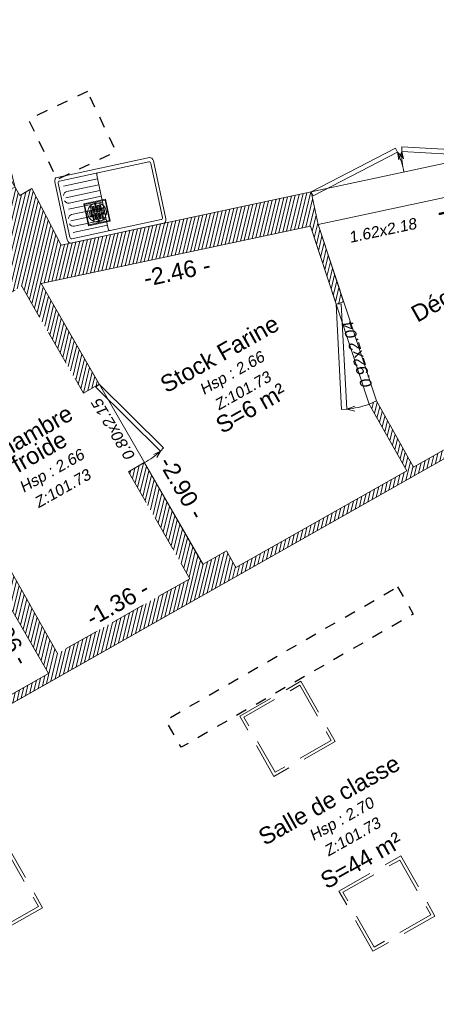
# Model space of a CAD drawing. Header units: metres. Extents: x 1525441.7 to 1525497.6, y 4222356 to 4222411.9.
# Tile 9 of 15: x 1525479.2 to 1525482.9, y 4222375.2 to 4222384. Entities that reach past the tile are written whole.
import ezdxf
from ezdxf.enums import TextEntityAlignment as Align

# ---------------------------------------------------------------- set-up
doc = ezdxf.new("R2010")
doc.units = ezdxf.units.M
doc.header["$LTSCALE"] = 0.1
doc.header["$PDMODE"] = 3
doc.header["$PDSIZE"] = 0.2
doc.linetypes.add('CACHE', pattern=[9.525, 6.35, -3.175])
doc.linetypes.add('CACHE2', pattern=[4.7625, 3.175, -1.5875])
doc.layers.get('0').update_dxf_attribs({"lineweight": 9})
doc.layers.get('Defpoints').update_dxf_attribs({"lineweight": 9})
doc.layers.add('0_Contours', color=3, linetype='Continuous', lineweight=9, plot=False)
for name, color, linetype, lineweight in [('0_Cotation', 142, 'CACHE2', 9), ('0_cotation surfaces', 152, 'Continuous', 9), ('_Hauteur allège', 153, 'Continuous', 9), ('_Mobilier', 251, 'Continuous', 9), ('Mur', 7, 'Continuous', 9), ('Mur-hachures', 254, 'Continuous', 9), ('Porte', 39, 'Continuous', 9), ('Réseau_Eclairage_Ligne', 242, 'CACHE2', 9), ('Réseau_EU_Symbole', 36, 'Continuous', 9), ('Texte-Altitude', 115, 'Continuous', 9), ('Texte-hauteur', 112, 'CACHE', 9), ('Texte-Pièce', 166, 'Continuous', 9)]:
    doc.layers.add(name, color=color, linetype=linetype, lineweight=lineweight)
doc.layers.add('Réseau_Ventillation_clim_Symbole', color=143, linetype='Continuous')
doc.styles.add('ARIAL', font='arial.ttf')
doc.styles.get("Standard").update_dxf_attribs({"font": 'arial.ttf'})
doc.dimstyles.new('Cotation', dxfattribs={"dimtxt": 0.18, "dimasz": 0.1, "dimexe": 0.18, "dimexo": 0.2, "dimgap": 0.09, "dimtad": 0, "dimzin": 0, "dimdsep": 46, "dimtxsty": 'ARIAL', "dimblk1": 'OBLIQUE', "dimblk2": 'OBLIQUE', "dimsah": 1, "dimcen": 0.09, "dimse1": 1, "dimse2": 1, "dimsd1": 1, "dimsd2": 1, "dimclrd": 252, "dimaunit": 2, "dimadec": 3, "dimazin": 0, "dimtfac": 1, "dimtix": 1, "dimtofl": 0, "dimtmove": 0, "dimatfit": 3, "dimldrblk": 'OBLIQUE', "dimfxl": 1, "dimtolj": 1, "dimtzin": 0, "dimarcsym": 0})

# ---------------------------------------------------------------- blocks, each defined once
blk = doc.blocks.new('*U36')
at = {"layer": 'Porte', "linetype": 'Continuous', "flags": 128}
for points in [[(-0.012, 0.0439), (0.8939, 0.2917)], [(0.8939, 0.2917), (0.9059, 0.2477)], [(0.9059, 0.2477), (0, 0)], [(0.9059, 0.2477), (0.9036, 0.1716)], [(0.9059, 0.2477), (0.9466, 0.1834)], [(-0.012, 0.0439), (0, 0)]]:
    blk.add_lwpolyline(points, dxfattribs=at)
at = {"layer": 'Porte', "linetype": 'Continuous'}
blk.add_arc((0.1429, 0.0651), 0.7846, 358.45065, 13.45962, dxfattribs=at)
blk = doc.blocks.new('*U37')
at = {"layer": 'Porte', "linetype": 'Continuous', "flags": 128}
for points in [[(-0.012, 0.0439), (0.8939, 0.2917)], [(0.9059, 0.2477), (0, 0)], [(0.8939, 0.2917), (0.9059, 0.2477)], [(0.9059, 0.2477), (0.9036, 0.1716)], [(0.9059, 0.2477), (0.9466, 0.1834)], [(-0.012, 0.0439), (0, 0)]]:
    blk.add_lwpolyline(points, dxfattribs=at)
at = {"layer": 'Porte', "linetype": 'Continuous'}
blk.add_arc((0.1429, 0.0651), 0.7846, 358.45065, 13.45962, dxfattribs=at)
blk = doc.blocks.new('*U38')
at = {"layer": 'Porte', "linetype": 'Continuous', "flags": 128}
for points in [[(-0.012, 0.0439), (0.8939, 0.2917)], [(0.9059, 0.2477), (0, 0)], [(0.8939, 0.2917), (0.9059, 0.2477)], [(0.9059, 0.2477), (0.9036, 0.1716)], [(0.9059, 0.2477), (0.9466, 0.1834)], [(-0.012, 0.0439), (0, 0)]]:
    blk.add_lwpolyline(points, dxfattribs=at)
at = {"layer": 'Porte', "linetype": 'Continuous'}
blk.add_arc((0.1429, 0.0651), 0.7846, 358.45065, 13.45962, dxfattribs=at)
blk = doc.blocks.new('*U39')
at = {"layer": 'Porte', "linetype": 'Continuous', "flags": 128}
for points in [[(-0.012, 0.044), (0.894, 0.292)], [(0.906, 0.248), (0, 0)], [(0.894, 0.292), (0.906, 0.248)], [(0.906, 0.248), (0.904, 0.172)], [(0.906, 0.248), (0.947, 0.183)], [(-0.012, 0.044), (0, 0)]]:
    blk.add_lwpolyline(points, dxfattribs=at)
at = {"layer": 'Porte', "linetype": 'Continuous'}
blk.add_arc((0.143, 0.065), 0.785, 358.4506, 13.4596, dxfattribs=at)
blk = doc.blocks.new('*U6')
at = {"layer": 'Porte', "linetype": 'Continuous', "flags": 128}
for points in [[(-0.012, 0.0439), (0.8939, 0.2917)], [(0.8939, 0.2917), (0.9059, 0.2477)], [(0.9059, 0.2477), (0, 0)], [(0.9059, 0.2477), (0.9036, 0.1716)], [(0.9059, 0.2477), (0.9466, 0.1834)], [(-0.012, 0.0439), (0, 0)]]:
    blk.add_lwpolyline(points, dxfattribs=at)
at = {"layer": 'Porte', "linetype": 'Continuous'}
blk.add_arc((0.1429, 0.0651), 0.7846, 358.45065, 13.45962, dxfattribs=at)
blk = doc.blocks.new('*D65')
at = {"layer": 'Defpoints', "color": 0, "transparency": 16777216}
for p in [(1525487.6246, 4222377.3735), (1525487.6246, 4222377.3735), (1525479.2579, 4222372.6224)]:
    blk.add_point(p, dxfattribs=at)
at = {"layer": '0_Cotation', "color": 0, "transparency": 16777216, "insert": (1525483.3283, 4222375.2086), "char_height": 0.15, "attachment_point": 5, "rotation": 29.59089, "style": 'ARIAL'}
blk.add_mtext('\\A1;-9.62 -', dxfattribs=at)
blk = doc.blocks.new('_OBLIQUE')
at = {"color": 0, "linetype": 'ByBlock'}
blk.add_line((-0.5, -0.5), (0.5, 0.5), dxfattribs=at)
blk = doc.blocks.new('*D66')
at = {"layer": 'Defpoints', "color": 0, "transparency": 16777216}
for p in [(1525476.9706, 4222376.6253), (1525479.2579, 4222372.6224), (1525479.2579, 4222372.6224)]:
    blk.add_point(p, dxfattribs=at)
at = {"layer": '0_Cotation', "color": 0, "transparency": 16777216, "insert": (1525478.288, 4222374.7265), "char_height": 0.15, "attachment_point": 5, "rotation": 299.74507, "style": 'ARIAL'}
blk.add_mtext('\\A1;-4.61 -', dxfattribs=at)
blk = doc.blocks.new('*D68')
at = {"layer": 'Defpoints', "color": 0, "transparency": 16777216}
for p in [(1525478.9289, 4222379.0356), (1525479.464, 4222378.1158), (1525479.464, 4222378.1158)]:
    blk.add_point(p, dxfattribs=at)
at = {"layer": '0_Cotation', "color": 0, "transparency": 16777216, "insert": (1525479.0859, 4222378.4701), "char_height": 0.15, "attachment_point": 5, "rotation": 300.18921, "style": 'ARIAL'}
blk.add_mtext('\\A1;-1.06 -', dxfattribs=at)
blk = doc.blocks.new('*D69')
at = {"layer": 'Defpoints', "color": 0, "transparency": 16777216}
for p in [(1525481.8039, 4222382.1132), (1525481.8039, 4222382.1132), (1525479.3972, 4222381.5995)]:
    blk.add_point(p, dxfattribs=at)
at = {"layer": '0_Cotation', "color": 0, "transparency": 16777216, "insert": (1525480.6117, 4222381.7062), "char_height": 0.15, "attachment_point": 5, "rotation": 12.04828, "style": 'ARIAL'}
blk.add_mtext('\\A1;-2.46 -', dxfattribs=at)
blk = doc.blocks.new('*D70')
at = {"layer": 'Defpoints', "color": 0, "transparency": 16777216}
for p in [(1525479.3972, 4222381.5995), (1525480.8428, 4222379.091), (1525480.844, 4222379.0917)]:
    blk.add_point(p, dxfattribs=at)
at = {"layer": '0_Cotation', "color": 0, "transparency": 16777216, "insert": (1525480.6581, 4222379.7757), "char_height": 0.15, "attachment_point": 5, "rotation": 299.98152, "style": 'ARIAL'}
blk.add_mtext('\\A1;-2.90 -', dxfattribs=at)
blk = doc.blocks.new('*D71')
at = {"layer": 'Defpoints', "color": 0, "transparency": 16777216}
for p in [(1525480.7265, 4222378.963), (1525480.7269, 4222378.9623), (1525479.5444, 4222378.2946)]:
    blk.add_point(p, dxfattribs=at)
at = {"layer": '0_Cotation', "color": 0, "transparency": 16777216, "insert": (1525480.0797, 4222378.7453), "char_height": 0.15, "attachment_point": 5, "rotation": 29.48775, "style": 'ARIAL'}
blk.add_mtext('\\A1;-1.36 -', dxfattribs=at)
blk = doc.blocks.new('*D72')
at = {"layer": 'Defpoints', "color": 0, "transparency": 16777216}
for p in [(1525478.059, 4222380.9155), (1525479.6017, 4222378.1936), (1525479.6017, 4222378.1936)]:
    blk.add_point(p, dxfattribs=at)
at = {"layer": '0_Cotation', "color": 0, "transparency": 16777216, "insert": (1525478.9118, 4222379.7642), "char_height": 0.15, "attachment_point": 5, "rotation": 119.54236, "style": 'ARIAL'}
blk.add_mtext('\\A1;-3.13 -', dxfattribs=at)
blk = doc.blocks.new('Floor+Drain+100x100')
at = {"lineweight": 0}
for p, q in [((0, -100), (0, 0)), ((0, 0), (100, 0)), ((100, 0), (100, -100)), ((97, -3), (3, -3)), ((3, -3), (3, -97)), ((8.9, -41.3), (8.2, -45.6)), ((10.1, -37), (8.9, -41.3)), ((11.6, -32.9), (10.1, -37)), ((13.6, -29), (11.6, -32.9)), ((16, -25.3), (13.6, -29)), ((18.8, -21.9), (16, -25.3)), ((17.5, -35.4), (22.6, -35.4)), ((17.5, -35.4), (17.5, -63.4)), ((21.9, -18.8), (18.8, -21.9)), ((25.3, -16), (21.9, -18.8)), ((22.6, -35.4), (22.6, -63.4)), ((29, -13.6), (25.3, -16)), ((27.1, -19.5), (32.2, -19.5)), ((27.1, -19.5), (27.1, -47.5)), ((32.9, -11.6), (29, -13.6)), ((32.2, -19.5), (32.2, -47.5)), ((37, -10.1), (32.9, -11.6)), ((41.3, -8.9), (37, -10.1)), ((37.3, -19.5), (42.4, -19.5)), ((37.3, -19.5), (37.3, -47.5)), ((45.6, -8.2), (41.3, -8.9)), ((42.4, -19.5), (42.4, -47.5)), ((50, -8), (45.6, -8.2)), ((47.8, -13.2), (47.5, -13.8)), ((47.5, -13.8), (47.5, -14.4)), ((47.5, -14.4), (47.5, -15.1)), ((47.5, -15.1), (47.8, -15.7)), ((47.5, -19.5), (52.5, -19.5)), ((47.5, -19.5), (47.5, -47.5)), ((47.7, -13.8), (47.6, -14.4)), ((47.6, -14.4), (47.7, -15.1)), ((48, -13.3), (47.7, -13.8)), ((47.7, -15.1), (48, -15.6)), ((48.2, -12.6), (47.8, -13.2)), ((47.8, -15.7), (48.2, -16.2)), ((48.3, -12.8), (48, -13.3)), ((48, -15.6), (48.3, -16.1)), ((48.7, -12.2), (48.2, -12.6)), ((48.2, -16.2), (48.7, -16.6)), ((48.8, -12.4), (48.3, -12.8)), ((48.3, -16.1), (48.8, -16.5)), ((49.3, -12), (48.7, -12.2)), ((48.7, -14.1), (49.7, -14.1)), ((48.7, -14.8), (48.7, -14.1)), ((49.7, -14.8), (48.7, -14.8)), ((48.7, -16.6), (49.3, -16.9)), ((49.4, -12.2), (48.8, -12.4)), ((48.8, -16.5), (49.4, -16.7)), ((50, -11.9), (49.3, -12)), ((49.3, -16.9), (50, -17)), ((50, -12.1), (49.4, -12.2)), ((49.4, -16.7), (50, -16.8)), ((49.7, -14.1), (49.7, -13.2)), ((49.7, -13.2), (50.3, -13.2)), ((49.7, -15.7), (49.7, -14.8)), ((50.3, -15.7), (49.7, -15.7)), ((54.4, -8.2), (50, -8)), ((50.7, -12), (50, -11.9)), ((50.6, -12.2), (50, -12.1)), ((50, -16.8), (50.6, -16.7)), ((50, -17), (50.7, -16.9)), ((50.3, -13.2), (50.3, -14.1)), ((50.3, -14.1), (51.3, -14.1)), ((50.3, -14.8), (50.3, -15.7)), ((51.3, -14.8), (50.3, -14.8)), ((51.2, -12.4), (50.6, -12.2)), ((50.6, -16.7), (51.2, -16.5)), ((51.3, -12.2), (50.7, -12)), ((50.7, -16.9), (51.3, -16.6)), ((51.7, -12.8), (51.2, -12.4)), ((51.2, -16.5), (51.7, -16.1)), ((51.8, -12.6), (51.3, -12.2)), ((51.3, -14.1), (51.3, -14.8)), ((51.3, -16.6), (51.8, -16.2)), ((52, -13.3), (51.7, -12.8)), ((51.7, -16.1), (52, -15.6)), ((52.2, -13.2), (51.8, -12.6)), ((51.8, -16.2), (52.2, -15.7)), ((52.3, -13.8), (52, -13.3)), ((52, -15.6), (52.3, -15.1)), ((52.5, -13.8), (52.2, -13.2)), ((52.2, -15.7), (52.5, -15.1)), ((52.4, -14.4), (52.3, -13.8)), ((52.3, -15.1), (52.4, -14.4)), ((52.5, -14.4), (52.5, -13.8)), ((52.5, -15.1), (52.5, -14.4)), ((52.5, -19.5), (52.5, -47.5)), ((58.7, -8.9), (54.4, -8.2)), ((57.6, -19.5), (62.7, -19.5)), ((57.6, -19.5), (57.6, -47.5)), ((63, -10.1), (58.7, -8.9)), ((62.7, -19.5), (62.7, -47.5)), ((67.1, -11.6), (63, -10.1)), ((71, -13.6), (67.1, -11.6)), ((67.8, -19.5), (72.9, -19.5)), ((67.8, -19.5), (67.8, -47.5)), ((74.7, -16), (71, -13.6)), ((72.9, -19.5), (72.9, -47.5)), ((78.1, -18.8), (74.7, -16)), ((81.2, -21.9), (78.1, -18.8)), ((78.5, -35.4), (83.6, -35.4)), ((78.5, -35.4), (78.5, -63.4)), ((84, -25.3), (81.2, -21.9)), ((83.6, -35.4), (83.6, -63.4)), ((86.4, -29), (84, -25.3)), ((88.4, -32.9), (86.4, -29)), ((89.9, -37), (88.4, -32.9)), ((91.1, -41.3), (89.9, -37)), ((91.8, -45.6), (91.1, -41.3)), ((97, -97), (97, -3)), ((8.2, -45.6), (8, -50)), ((8, -50), (8.2, -54.4)), ((8.2, -54.4), (8.9, -58.7)), ((8.9, -58.7), (10.1, -63)), ((10.1, -63), (11.6, -67.1)), ((11.6, -67.1), (13.6, -71)), ((13.6, -71), (16, -74.7)), ((16, -74.7), (18.8, -78.1)), ((17.5, -63.4), (22.6, -63.4)), ((18.8, -78.1), (21.9, -81.2)), ((21.9, -81.2), (25.3, -84)), ((25.3, -84), (29, -86.4)), ((27.1, -47.5), (32.2, -47.5)), ((27.1, -52.5), (32.2, -52.5)), ((27.1, -52.5), (27.1, -80.5)), ((27.1, -80.5), (32.2, -80.5)), ((29, -86.4), (32.9, -88.4)), ((32.2, -52.5), (32.2, -80.5)), ((37.3, -47.5), (42.4, -47.5)), ((37.3, -52.5), (42.4, -52.5)), ((37.3, -52.5), (37.3, -80.5)), ((37.3, -80.5), (42.4, -80.5)), ((42.4, -52.5), (42.4, -80.5)), ((47.5, -47.5), (52.5, -47.5)), ((47.5, -52.5), (52.5, -52.5)), ((47.5, -52.5), (47.5, -80.5)), ((47.5, -80.5), (52.5, -80.5)), ((47.8, -84.3), (47.5, -84.9)), ((47.5, -84.9), (47.5, -85.6)), ((47.5, -85.6), (47.5, -86.2)), ((47.5, -86.2), (47.8, -86.8)), ((47.7, -84.9), (47.6, -85.6)), ((47.7, -84.9), (47.6, -85.6)), ((47.6, -85.6), (47.7, -86.2)), ((47.6, -85.6), (47.7, -86.2)), ((48, -84.4), (47.7, -84.9)), ((47.9, -84.4), (47.7, -84.9)), ((47.7, -86.2), (47.9, -86.8)), ((47.7, -86.2), (48, -86.7)), ((48.2, -83.8), (47.8, -84.3)), ((47.8, -86.8), (48.2, -87.4)), ((48.3, -83.9), (47.9, -84.4)), ((47.9, -86.8), (48.3, -87.3)), ((48.3, -83.9), (48, -84.4)), ((48, -86.7), (48.3, -87.2)), ((48.7, -83.4), (48.2, -83.8)), ((48.2, -87.4), (48.7, -87.8)), ((48.8, -83.5), (48.3, -83.9)), ((48.8, -83.5), (48.3, -83.9)), ((48.3, -87.2), (48.8, -87.6)), ((48.3, -87.3), (48.8, -87.6)), ((49.3, -83.1), (48.7, -83.4)), ((48.7, -85.9), (48.7, -85.2)), ((48.7, -85.2), (49.7, -85.2)), ((49.7, -85.9), (48.7, -85.9)), ((48.7, -87.8), (49.3, -88)), ((49.4, -83.2), (48.8, -83.5)), ((49.4, -83.3), (48.8, -83.5)), ((48.8, -87.6), (49.4, -87.9)), ((48.8, -87.6), (49.4, -87.8)), ((50, -83), (49.3, -83.1)), ((50, -83.2), (49.4, -83.2)), ((50, -83.2), (49.4, -83.3)), ((49.4, -87.8), (50, -87.9)), ((49.4, -87.9), (50, -88)), ((49.7, -85.2), (49.7, -84.3)), ((49.7, -84.3), (50.3, -84.3)), ((49.7, -86.8), (49.7, -85.9)), ((49.7, -86.8), (50.3, -86.8)), ((50.7, -83.1), (50, -83)), ((50.6, -83.2), (50, -83.2)), ((50.6, -83.3), (50, -83.2)), ((50, -87.9), (50.6, -87.8)), ((50, -88), (50.6, -87.9)), ((50.3, -85.2), (50.3, -84.3)), ((50.3, -85.2), (51.3, -85.2)), ((51.3, -85.9), (50.3, -85.9)), ((50.3, -86.8), (50.3, -85.9)), ((51.2, -83.5), (50.6, -83.2)), ((51.2, -83.5), (50.6, -83.3)), ((50.6, -87.8), (51.2, -87.6)), ((50.6, -87.9), (51.2, -87.6)), ((51.3, -83.4), (50.7, -83.1)), ((50.7, -88), (51.3, -87.8)), ((51.7, -83.9), (51.2, -83.5)), ((51.7, -83.9), (51.2, -83.5)), ((51.2, -87.6), (51.7, -87.2)), ((51.2, -87.6), (51.7, -87.3)), ((51.8, -83.8), (51.3, -83.4)), ((51.3, -85.2), (51.3, -85.9)), ((51.3, -87.8), (51.8, -87.4)), ((52, -84.4), (51.7, -83.9)), ((52.1, -84.4), (51.7, -83.9)), ((51.7, -87.2), (52, -86.7)), ((51.7, -87.3), (52.1, -86.8)), ((52.2, -84.3), (51.8, -83.8)), ((51.8, -87.4), (52.2, -86.8)), ((52.3, -84.9), (52, -84.4)), ((52, -86.7), (52.3, -86.2)), ((52.3, -84.9), (52.1, -84.4)), ((52.1, -86.8), (52.3, -86.2)), ((52.5, -84.9), (52.2, -84.3)), ((52.2, -86.8), (52.5, -86.2)), ((52.4, -85.6), (52.3, -84.9)), ((52.4, -85.6), (52.3, -84.9)), ((52.3, -86.2), (52.4, -85.6)), ((52.3, -86.2), (52.4, -85.6)), ((52.5, -52.5), (52.5, -80.5)), ((52.5, -85.6), (52.5, -84.9)), ((52.5, -86.2), (52.5, -85.6)), ((57.6, -47.5), (62.7, -47.5)), ((57.6, -52.5), (62.7, -52.5)), ((57.6, -52.5), (57.6, -80.5)), ((57.6, -80.5), (62.7, -80.5)), ((62.7, -52.5), (62.7, -80.5)), ((67.1, -88.4), (71, -86.4)), ((67.8, -47.5), (72.9, -47.5)), ((67.8, -52.5), (72.9, -52.5)), ((67.8, -52.5), (67.8, -80.5)), ((67.8, -80.5), (72.9, -80.5)), ((71, -86.4), (74.7, -84)), ((72.9, -52.5), (72.9, -80.5)), ((74.7, -84), (78.1, -81.2)), ((78.1, -81.2), (81.2, -78.1)), ((78.5, -63.4), (83.6, -63.4)), ((81.2, -78.1), (84, -74.7)), ((84, -74.7), (86.4, -71)), ((86.4, -71), (88.4, -67.1)), ((88.4, -67.1), (89.9, -63)), ((89.9, -63), (91.1, -58.7)), ((91.1, -58.7), (91.8, -54.4)), ((92, -50), (91.8, -45.6)), ((91.8, -54.4), (92, -50)), ((100, -100), (0, -100)), ((3, -97), (97, -97)), ((32.9, -88.4), (37, -89.9)), ((37, -89.9), (41.3, -91.1)), ((41.3, -91.1), (45.6, -91.8)), ((45.6, -91.8), (50, -92)), ((49.3, -88), (50, -88.1)), ((50, -88.1), (50.7, -88)), ((50, -92), (54.4, -91.8)), ((54.4, -91.8), (58.7, -91.1)), ((58.7, -91.1), (63, -89.9)), ((63, -89.9), (67.1, -88.4))]:
    blk.add_line(p, q, dxfattribs=at)
blk = doc.blocks.new('cui-evier simple 2')
at = {"linetype": 'Continuous'}
for p, q in [((0.97, 0), (0.03, 0)), ((0, -0.03), (0, -0.47)), ((0.03, -0.045), (0.03, -0.455)), ((0.565, -0.03), (0.045, -0.03)), ((0.955, -0.03), (0.565, -0.03)), ((0.58, -0.455), (0.58, -0.045)), ((0.97, -0.455), (0.97, -0.045)), ((1, -0.47), (1, -0.03)), ((0.9262, -0.074), (0.58, -0.074)), ((0.9058, -0.118), (0.58, -0.118)), ((0.9262, -0.162), (0.58, -0.162)), ((0.9058, -0.206), (0.58, -0.206)), ((0.9262, -0.25), (0.58, -0.25)), ((0.9058, -0.294), (0.58, -0.294)), ((0.9262, -0.338), (0.58, -0.338)), ((0.9058, -0.382), (0.58, -0.382)), ((0.9262, -0.426), (0.58, -0.426)), ((0.03, -0.5), (0.97, -0.5)), ((0.045, -0.47), (0.565, -0.47)), ((0.565, -0.47), (0.955, -0.47))]:
    blk.add_line(p, q, dxfattribs=at)
for centre, radius, start, end in [((0.03, -0.03), 0.03, 90, 180), ((0.97, -0.03), 0.03, 0, 90), ((0.045, -0.045), 0.015, 90, 180), ((0.565, -0.045), 0.015, 0, 90), ((0.955, -0.045), 0.015, 0, 90), ((0.9058, -0.162), 0.044, 27.03569, 90), ((0.9058, -0.162), 0.044, 270, 332.96431), ((0.9058, -0.338), 0.044, 27.03569, 90), ((0.9058, -0.338), 0.044, 270, 332.96431), ((0.03, -0.47), 0.03, 180, 270), ((0.045, -0.455), 0.015, 180, 270), ((0.565, -0.455), 0.015, 270, 0), ((0.955, -0.455), 0.015, 270, 0), ((0.97, -0.47), 0.03, 270, 0)]:
    blk.add_arc(centre, radius, start, end, dxfattribs=at)
blk = doc.blocks.new('*D109')
at = {"layer": 'Defpoints', "color": 0, "transparency": 16777216}
for p in [(1525484.8676, 4222382.7671), (1525484.8915, 4222382.6551), (1525481.8728, 4222382.1279)]:
    blk.add_point(p, dxfattribs=at)
at = {"layer": '0_Cotation', "color": 0, "transparency": 16777216, "insert": (1525483.3941, 4222382.3355), "char_height": 0.18, "attachment_point": 5, "rotation": 12.04828, "style": 'ARIAL'}
blk.add_mtext('\\A1;-3.06 m-', dxfattribs=at)

msp = doc.modelspace()

# ---------------------------------------------------------------- hatches: boundary and pattern name
at = {"layer": 'Mur-hachures'}
h = msp.add_hatch(dxfattribs=at)
h.set_pattern_fill('ANSI31', color=256, scale=0.01, angle=31.5)
h.set_pattern_definition([(76.5, (0, 0), (-0.03087274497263, 0.00741189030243), [])])
h.paths.add_polyline_path([(1525474.3368, 4222377.5679), (1525474.2333, 4222377.5082), (1525474.2918, 4222377.404), (1525474.4853, 4222377.5156), (1525474.4603, 4222377.5589), (1525474.3709, 4222377.5073)], flags=17)
h.paths.add_polyline_path([(1525473.5208, 4222378.8798), (1525474.5242, 4222379.4574), (1525475.3067, 4222378.047), (1525475.2746, 4222378.0285), (1525475.2996, 4222377.9852), (1525475.6817, 4222378.2055), (1525476.6865, 4222376.447), (1525476.9774, 4222376.6133), (1525476.9706, 4222376.6253), (1525477.5544, 4222376.9554), (1525477.5199, 4222377.0164), (1525476.9358, 4222376.6861), (1525476.6469, 4222377.1916), (1525476.7367, 4222377.2429), (1525476.5112, 4222377.6375), (1525478.9325, 4222379.0294), (1525479.464, 4222378.1158), (1525478.3753, 4222377.5001), (1525478.4098, 4222377.4392), (1525484.0316, 4222380.6182), (1525484.0388, 4222380.6192), (1525484.0291, 4222380.6886), (1525484.0087, 4222380.6857), (1525482.7269, 4222379.9608), (1525482.3937, 4222380.551), (1525482.3294, 4222380.5225), (1525482.6659, 4222379.9264), (1525481.1383, 4222379.0625), (1525481.0545, 4222379.2108), (1525480.8428, 4222379.091), (1525480.3191, 4222379.9998), (1525480.1788, 4222379.9189), (1525480.7265, 4222378.963), (1525479.5444, 4222378.2946), (1525478.059, 4222380.9155), (1525479.224, 4222381.5757), (1525479.7741, 4222380.6212), (1525479.9144, 4222380.7021), (1525479.3972, 4222381.5995), (1525481.8039, 4222382.1132), (1525482.0342, 4222381.4161), (1525482.1006, 4222381.4381), (1525481.8728, 4222382.1279), (1525481.8103, 4222382.4204), (1525479.5767, 4222381.9437), (1525479.3144, 4222382.449), (1525479.205, 4222382.3871), (1525479.1643, 4222382.4585), (1525479.1122, 4222382.4288), (1525479.1313, 4222382.3953), (1525479.0178, 4222382.3307), (1525479.0391, 4222382.2933), (1525477.3235, 4222381.3229), (1525477.7046, 4222380.6506), (1525477.5193, 4222380.5441), (1525477.5541, 4222380.4834), (1525477.7391, 4222380.5897), (1525478.5286, 4222379.1967), (1525477.0538, 4222378.3489), (1525476.927, 4222378.5694), (1525476.1236, 4222378.1075), (1525475.4551, 4222379.2774), (1525476.7462, 4222380.0192), (1525476.7113, 4222380.0799), (1525476.2622, 4222379.8218), (1525476.1859, 4222379.956), (1525476.1163, 4222379.9165), (1525476.1928, 4222379.782), (1525475.4203, 4222379.3382), (1525474.8436, 4222380.3475), (1525475.6205, 4222380.7888), (1525475.7011, 4222380.647), (1525475.7706, 4222380.6865), (1525475.6555, 4222380.8891), (1525474.5657, 4222380.2702), (1525474.5382, 4222380.3184), (1525474.49, 4222380.291), (1525474.8321, 4222379.6923), (1525474.764, 4222379.6531), (1525474.779, 4222379.6271), (1525473.5228, 4222378.904), (1525473.5079, 4222378.93), (1525473.3959, 4222378.8656), (1525473.4208, 4222378.8222), (1525473.4775, 4222378.8549), (1525473.587, 4222378.6598), (1525473.6306, 4222378.6843)])
h.paths.add_polyline_path([(1525474.5676, 4222379.4824), (1525474.8569, 4222379.6489), (1525475.6569, 4222378.2489), (1525475.35, 4222378.072)], flags=16)

# ---------------------------------------------------------------- linework, layer by layer
at = {"layer": '0_Contours', "flags": 128}
msp.add_lwpolyline([(1525483.4706, 4222382.7748), (1525481.8103, 4222382.4204), (1525479.5767, 4222381.9437), (1525479.3144, 4222382.449), (1525479.205, 4222382.3872), (1525478.4866, 4222383.648), (1525478.4692, 4222383.6381), (1525478.447, 4222383.6772), (1525478.4361, 4222383.671), (1525477.3908, 4222385.5057), (1525477.736, 4222385.8887), (1525477.58, 4222386.0293), (1525477.2404, 4222385.6524), (1525473.3582, 4222387.3945), (1525473.4132, 4222387.9042), (1525473.2042, 4222387.9267), (1525470.7864, 4222389.1451), (1525468.2948, 4222387.7415), (1525465.8466, 4222392.0132), (1525467.1977, 4222395.4343)], dxfattribs=at)
for points in [[(1525481.8728, 4222382.1279), (1525483.533, 4222382.4823), (1525484.8676, 4222382.7671), (1525485.0876, 4222381.8355), (1525485.6136, 4222380.9105), (1525484.9584, 4222380.8187), (1525484.0087, 4222380.6857), (1525482.7269, 4222379.9608), (1525482.3937, 4222380.551)], [(1525479.3972, 4222381.5995), (1525480.844, 4222379.0917), (1525481.0545, 4222379.2108), (1525481.1383, 4222379.0625), (1525482.6659, 4222379.9264), (1525482.3294, 4222380.5225), (1525481.8039, 4222382.1132)], [(1525479.2579, 4222372.6224), (1525487.6246, 4222377.3735), (1525485.6508, 4222380.845), (1525484.9681, 4222380.7494), (1525484.0316, 4222380.6182), (1525476.9706, 4222376.6253)], [(1525476.6469, 4222377.1916), (1525476.9358, 4222376.6861), (1525479.464, 4222378.1158), (1525478.9325, 4222379.0294), (1525476.5112, 4222377.6375), (1525476.7367, 4222377.2429)]]:
    msp.add_lwpolyline(points, close=True, dxfattribs=at)
at = {"layer": 'Mur', "flags": 128}
for points in [[(1525479.205, 4222382.3871), (1525479.3144, 4222382.449)], [(1525479.3144, 4222382.449), (1525479.5767, 4222381.9437)], [(1525481.8103, 4222382.4204), (1525479.5767, 4222381.9437)], [(1525481.8728, 4222382.1279), (1525481.8103, 4222382.4204)], [(1525479.3972, 4222381.5995), (1525481.8039, 4222382.1132)], [(1525481.8039, 4222382.1132), (1525482.0342, 4222381.4161), (1525482.1006, 4222381.4381), (1525481.8728, 4222382.1279)], [(1525479.3972, 4222381.5995), (1525479.9144, 4222380.7021)], [(1525479.5444, 4222378.2946), (1525478.059, 4222380.9155)], [(1525479.9144, 4222380.7021), (1525479.7741, 4222380.6212)], [(1525478.4098, 4222377.4392), (1525484.0316, 4222380.6182), (1525484.0388, 4222380.6192), (1525484.0291, 4222380.6886), (1525484.0087, 4222380.6857), (1525482.7269, 4222379.9608)], [(1525482.6659, 4222379.9264), (1525482.3294, 4222380.5225), (1525482.3937, 4222380.551), (1525482.7269, 4222379.9608)], [(1525480.3191, 4222379.9998), (1525480.1788, 4222379.9189)], [(1525480.3191, 4222379.9998), (1525480.8428, 4222379.091)], [(1525482.6659, 4222379.9264), (1525481.1383, 4222379.0625)], [(1525481.1383, 4222379.0625), (1525481.0545, 4222379.2108), (1525480.844, 4222379.0917)], [(1525478.9325, 4222379.0294), (1525479.464, 4222378.1158)], [(1525479.464, 4222378.1158), (1525478.3753, 4222377.5001)]]:
    msp.add_lwpolyline(points, dxfattribs=at)
at = {"layer": 'Mur', "linetype": 'CACHE', "ltscale": 0.5}
for points in [[(1525478.059, 4222380.9155), (1525479.224, 4222381.5757), (1525479.7741, 4222380.6212)], [(1525480.1788, 4222379.9189), (1525480.7265, 4222378.963), (1525479.5444, 4222378.2946)]]:
    msp.add_lwpolyline(points, dxfattribs=at)
at = {"layer": 'Réseau_Eclairage_Ligne'}
for points in [[(1525481.1722, 4222377.7355), (1525481.7197, 4222378.0464), (1525482.026, 4222377.507), (1525481.4785, 4222377.1961)], [(1525481.2086, 4222377.7254), (1525481.7097, 4222378.01), (1525481.9897, 4222377.517), (1525481.4886, 4222377.2324)], [(1525478.5563, 4222376.2602), (1525479.0993, 4222376.5686), (1525479.4095, 4222376.0223), (1525478.8665, 4222375.7139)], [(1525478.5926, 4222376.2502), (1525479.0893, 4222376.5322), (1525479.3732, 4222376.0324), (1525478.8765, 4222375.7503)], [(1525482.0588, 4222376.1702), (1525482.6129, 4222376.4848), (1525482.9177, 4222375.9481), (1525482.3636, 4222375.6334)], [(1525482.0952, 4222376.1602), (1525482.6028, 4222376.4484), (1525482.8813, 4222375.9581), (1525482.3737, 4222375.6698)]]:
    msp.add_lwpolyline(points, close=True, dxfattribs=at)
at = {"layer": 'Réseau_Ventillation_clim_Symbole', "linetype": 'CACHE2', "ltscale": 0.3, "flags": 128}
for points in [[(1525479.8114, 4222383.3174), (1525479.2841, 4222383.0669), (1525479.539, 4222382.5303), (1525480.0663, 4222382.7808)], [(1525482.584, 4222378.8892), (1525482.7233, 4222378.6467), (1525480.6492, 4222377.4559), (1525480.51, 4222377.6984)]]:
    msp.add_lwpolyline(points, close=True, dxfattribs=at)

# ---------------------------------------------------------------- block references
at = {"layer": '_Mobilier', "xscale": 0.9, "yscale": 1.2, "rotation": 192.0483}
msp.add_blockref('cui-evier simple 2', (1525480.5182, 4222382.1446), dxfattribs=at)
at = {"layer": 'Porte'}
for name, p, xscale, yscale, zscale, rotation in [('*U6', (1525479.1183, 4222382.4467), -1.043023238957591, 1.043023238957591, 1.043023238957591, 299.6703994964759), ('*U38', (1525483.4683, 4222382.7337), -0.9038179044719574, 0.9038179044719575, 0.9038179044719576, 12.0461137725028), ('*U37', (1525481.8292, 4222382.3838), 0.9038179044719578, 0.9038179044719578, 0.9038179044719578, 12.05043679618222), ('*U36', (1525482.0798, 4222381.4185), -1.002066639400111, 1.002066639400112, 1.002066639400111, 108.2779866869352), ('*U39', (1525479.8867, 4222380.6741), 0.8630503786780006, 0.8630503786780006, 0.8630503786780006, 299.9562584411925)]:
    msp.add_blockref(name, p, dxfattribs=dict(at, xscale=xscale, yscale=yscale, zscale=zscale, rotation=rotation))
at = {"layer": 'Réseau_EU_Symbole', "xscale": 0.001999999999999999, "yscale": 0.001999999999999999, "zscale": 0.001999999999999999, "rotation": 12.04827529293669}
msp.add_blockref('Floor+Drain+100x100', (1525479.7779, 4222382.3123), dxfattribs=at)

# ---------------------------------------------------------------- texts
at = {"layer": '0_cotation surfaces', "style": 'ARIAL'}
for s, p in [('S=6 m²', (1525481.2734, 4222380.4869)), ('S=44 m²', (1525482.2598, 4222376.4455))]:
    msp.add_text(s, height=0.15, rotation=29.44197, dxfattribs=at).set_placement(p, align=Align.MIDDLE_CENTER)
at = {"layer": '_Hauteur allège', "oblique": 9}
for s, rotation, p in [('1.62x2.18', 1452.02305, (1525482.4595, 4222382.0271)), ('0.92x2.04', 1186.99433, (1525482.2705, 4222380.9755)), ('0.80x2.15', 1200.93582, (1525480.0856, 4222380.3192))]:
    msp.add_text(s, height=0.1, rotation=rotation, dxfattribs=at).set_placement(p, align=Align.CENTER)
at = {"layer": 'Texte-Altitude', "oblique": 9}
for p in [(1525481.2231, 4222380.5996), (1525479.6115, 4222379.7255), (1525482.2028, 4222376.613)]:
    msp.add_text('Z:101.73', height=0.1, rotation=29.44193, dxfattribs=at).set_placement(p, align=Align.CENTER)
at = {"layer": 'Texte-hauteur', "oblique": 9}
for s, p in [('Hsp : 2.66', (1525481.1271, 4222380.7584)), ('Hsp : 2.66', (1525479.5156, 4222379.8844)), ('Hsp : 2.70', (1525482.1069, 4222376.7719))]:
    msp.add_text(s, height=0.1, rotation=29.44193, dxfattribs=at).set_placement(p, align=Align.CENTER)
at = {"layer": 'Texte-Pièce'}
for s, p in [('Dégagement', (1525483.2829, 4222381.5438)), ('Stock Farine', (1525481.0286, 4222380.9065)), ('Chambre', (1525479.3217, 4222380.1823)), ('froide', (1525479.417, 4222380.0324)), ('Salle de classe', (1525482.0083, 4222376.9199))]:
    msp.add_text(s, height=0.15, rotation=29.44193, dxfattribs=at).set_placement(p, align=Align.CENTER)

# ---------------------------------------------------------------- dimensions: what is measured, and where the dimension line sits
at = {"layer": '0_Cotation'}
dim = msp.add_aligned_dim(p1=(1525481.8728, 4222382.1279), p2=(1525484.8676, 4222382.7671), distance=-0.1145, dimstyle='Cotation', override={"dimpost": '-<> m-'}, dxfattribs=at)
dim.commit()
dim.dimension.update_dxf_attribs({"geometry": '*D109', "text_midpoint": (1525483.3941, 4222382.3355)})
for base, p1, p2, angle, picture, middle in [((1525481.8039, 4222382.1132), (1525479.3972, 4222381.5995), (1525481.8039, 4222382.1132), 12.04828, '*D69', (1525480.6117, 4222381.7062)), ((1525480.8428, 4222379.091), (1525479.3972, 4222381.5995), (1525480.844, 4222379.0917), 299.98152, '*D70', (1525480.6581, 4222379.7757)), ((1525479.6017, 4222378.1936), (1525478.059, 4222380.9155), (1525479.6017, 4222378.1936), 299.54236, '*D72', (1525478.9118, 4222379.7642)), ((1525479.464, 4222378.1158), (1525478.9289, 4222379.0356), (1525479.464, 4222378.1158), 300.18921, '*D68', (1525479.0859, 4222378.4701)), ((1525480.7269, 4222378.9623), (1525479.5444, 4222378.2946), (1525480.7265, 4222378.963), 29.48775, '*D71', (1525480.0797, 4222378.7453)), ((1525487.6246, 4222377.3735), (1525479.2579, 4222372.6224), (1525487.6246, 4222377.3735), 29.59089, '*D65', (1525483.3283, 4222375.2086)), ((1525479.2579, 4222372.6224), (1525476.9706, 4222376.6253), (1525479.2579, 4222372.6224), 299.74507, '*D66', (1525478.288, 4222374.7265))]:
    dim = msp.add_linear_dim(base=base, p1=p1, p2=p2, angle=angle, dimstyle='Cotation', override={"dimtxt": 0.15, "dimpost": '-<> -', "dimtmove": 2}, dxfattribs=at)
    dim.commit()
    dim.dimension.update_dxf_attribs({"geometry": picture, "text_midpoint": middle, "dimtype": 161})

doc.saveas('drawing.dxf')
